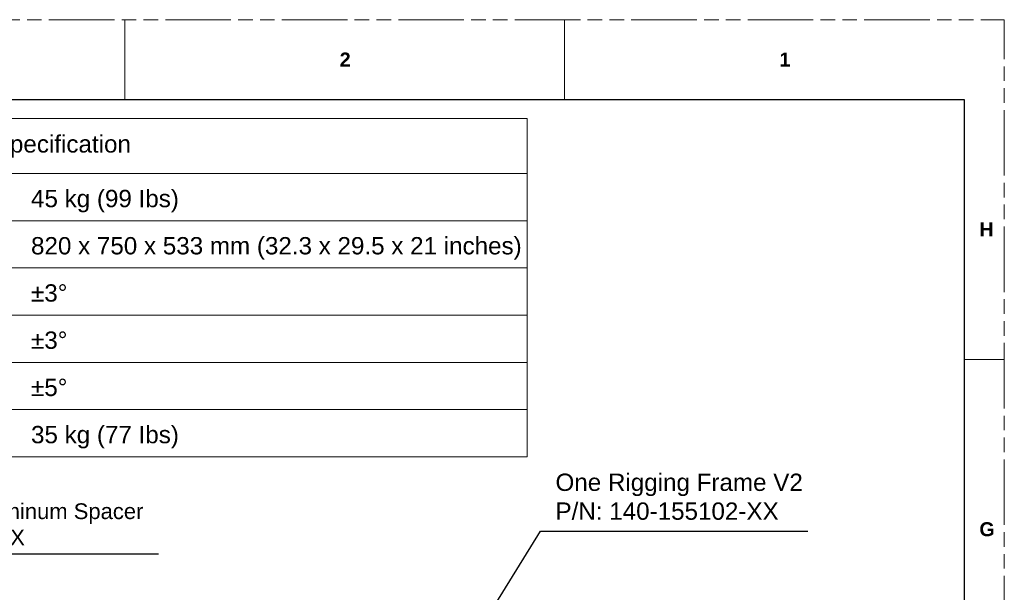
# Model space of a CAD drawing. Header units: millimetres. Extents: x 3925 to 5043, y -86 to 778.
# Tile 159 of 159: x 4730 to 5043, y 596 to 778. Entities that reach past the tile are written whole.
import ezdxf

# ---------------------------------------------------------------- set-up
doc = ezdxf.new("R2010")
doc.units = ezdxf.units.MM
doc.header["$LTSCALE"] = 46.255
doc.linetypes.add('PHANTOM', pattern=[0.8, 0.45, -0.05, 0.1, -0.05, 0.1, -0.05])
doc.layers.get('0').update_dxf_attribs({"linetype": 'CONTINUOUS'})
doc.layers.add('dim', color=2, linetype='CONTINUOUS', lineweight=0)
doc.styles.add('SLDTEXTSTYLE0', font='arialbd.ttf', dxfattribs={"height": 5.5})
doc.styles.add('SLDTEXTSTYLE2', font='arial.ttf')
doc.styles.get("Standard").update_dxf_attribs({"font": 'txt', "width": 0.7})
doc.dimstyles.new('SLDDIMSTYLE1', dxfattribs={"dimtxt": 5.650301, "dimasz": 4.572, "dimexe": 0, "dimexo": 0.0625, "dimgap": 1.412575, "dimtad": 0, "dimtih": 1, "dimtoh": 1, "dimlfac": 3.5, "dimrnd": 1e-09, "dimzin": 4, "dimdsep": 46, "dimtxsty": 'SLDTEXTSTYLE0', "dimsah": 1, "dimcen": 0.09, "dimadec": 0, "dimazin": 1, "dimtol": 1, "dimtp": 0.8, "dimtm": 0.8, "dimtfac": 1, "dimtdec": 1, "dimtofl": 0, "dimtmove": 0, "dimatfit": 3, "dimfxl": 1, "dimfrac": 2, "dimtolj": 1, "dimarcsym": 0})
doc.dimstyles.get("Standard").update_dxf_attribs({"dimtxt": 2.5, "dimasz": 2, "dimexe": 1, "dimexo": 0.2, "dimtad": 1, "dimzin": 0, "dimdsep": 46, "dimtxsty": 'STANDARD', "dimcen": 0.09, "dimazin": 0, "dimtol": 1, "dimtp": 0.01, "dimtm": 0.01, "dimtfac": 1, "dimtofl": 0, "dimtmove": 0, "dimatfit": 3, "dimfxl": 1, "dimtolj": 1, "dimtzin": 0, "dimarcsym": 0})

msp = doc.modelspace()

# ---------------------------------------------------------------- linework, layer by layer
at = {"color": 7, "linetype": 'PHANTOM', "lineweight": 0}
for p in [(3924.9114, 777.5606), (5042.5114, -86.0394)]:
    msp.add_line(p, (5042.5114, 777.5606), dxfattribs=at)
at = {"color": 7, "linetype": 'Continuous', "lineweight": 0}
for p, q in [((4763.1114, 777.5606), (4763.1114, 752.1606)), ((4902.8114, 777.5606), (4902.8114, 752.1606)), ((5029.8114, 752.1606), (5029.8114, 707.7106)), ((5029.8114, 669.6106), (5042.5114, 669.6106))]:
    msp.add_line(p, q, dxfattribs=at)
at = {"color": 7, "linetype": 'Continuous', "lineweight": 30}
for p, q in [((3937.6114, 752.1606), (5029.8114, 752.1606)), ((5029.8114, 752.1606), (5029.8114, -60.6394))]:
    msp.add_line(p, q, dxfattribs=at)
at = {"layer": 'dim', "color": 7, "linetype": 'Continuous', "lineweight": 0}
for p, q in [((4631.8979, 746.2015), (4890.9415, 746.2015)), ((4890.9415, 746.2015), (4890.9415, 638.7015)), ((4631.8979, 728.7015), (4890.9415, 728.7015))]:
    msp.add_line(p, q, dxfattribs=at)
at = {"layer": 'dim', "color": 0, "linetype": 'Continuous', "lineweight": 0}
for p, q in [((4631.8979, 713.7015), (4890.9415, 713.7015)), ((4631.8979, 698.7015), (4890.9415, 698.7015)), ((4631.8979, 683.7015), (4890.9415, 683.7015)), ((4631.8979, 668.7015), (4890.9415, 668.7015)), ((4631.8979, 653.7015), (4890.9415, 653.7015)), ((4631.8979, 638.7015), (4890.9415, 638.7015))]:
    msp.add_line(p, q, dxfattribs=at)

# ---------------------------------------------------------------- texts
at = {"color": 7, "linetype": 'Continuous', "lineweight": 0, "char_height": 4.445, "attachment_point": 1, "style": 'SLDTEXTSTYLE0'}
for s, insert in [('2', (4831.4057, 767.1333)), ('1', (4971.1057, 767.1333)), ('H', (5034.6057, 713.1583)), ('G', (5034.6057, 617.9083))]:
    msp.add_mtext(s, dxfattribs=dict(at, insert=insert))
at = {"color": 0, "linetype": 'Continuous', "lineweight": 0, "char_height": 5.5, "attachment_point": 1, "style": 'SLDTEXTSTYLE2'}
for s, insert in [('Specification', (4721.498, 740.8407)), ('45 kg (99 Ibs)', (4733.3243, 723.4961)), ('820 x 750 x 533 mm (32.3 x 29.5 x 21 inches)', (4733.3243, 708.4961)), ('±3°', (4733.3243, 693.4961)), ('±3°', (4733.3243, 678.4961)), ('±5°', (4733.3243, 663.4961)), ('35 kg (77 Ibs)', (4733.3243, 648.4961))]:
    msp.add_mtext(s, dxfattribs=dict(at, insert=insert))
at = {"color": 2, "linetype": 'Continuous', "lineweight": 0, "attachment_point": 1, "style": 'SLDTEXTSTYLE2'}
for s, insert, char_height in [('One Rigging Frame V2\\PP/N: 140-155102-XX', (4899.9375, 633.3494), 5.5), ('20x7xH15 mm Aluminum Spacer\\PP/N: 012-104293-XX', (4666.9298, 623.9002), 5)]:
    msp.add_mtext(s, dxfattribs=dict(at, insert=insert, char_height=char_height))

# ---------------------------------------------------------------- leaders
at = {"color": 2, "linetype": 'Continuous', "lineweight": 0, "annotation_type": 0, "has_hookline": 1, "hookline_direction": 1}
for points, dimstyle in [([(4872.7538, 578.9034), (4895.162, 615.104), (4980.075, 615.104)], 'STANDARD'), ([(4654.4485, 596.9375), (4663.8663, 607.8516), (4773.8032, 607.8471)], 'SLDDIMSTYLE1')]:
    msp.add_leader(points, dimstyle=dimstyle, override={"dimasz": 4, "dimtad": 0}, dxfattribs=at)

doc.saveas('drawing.dxf')
